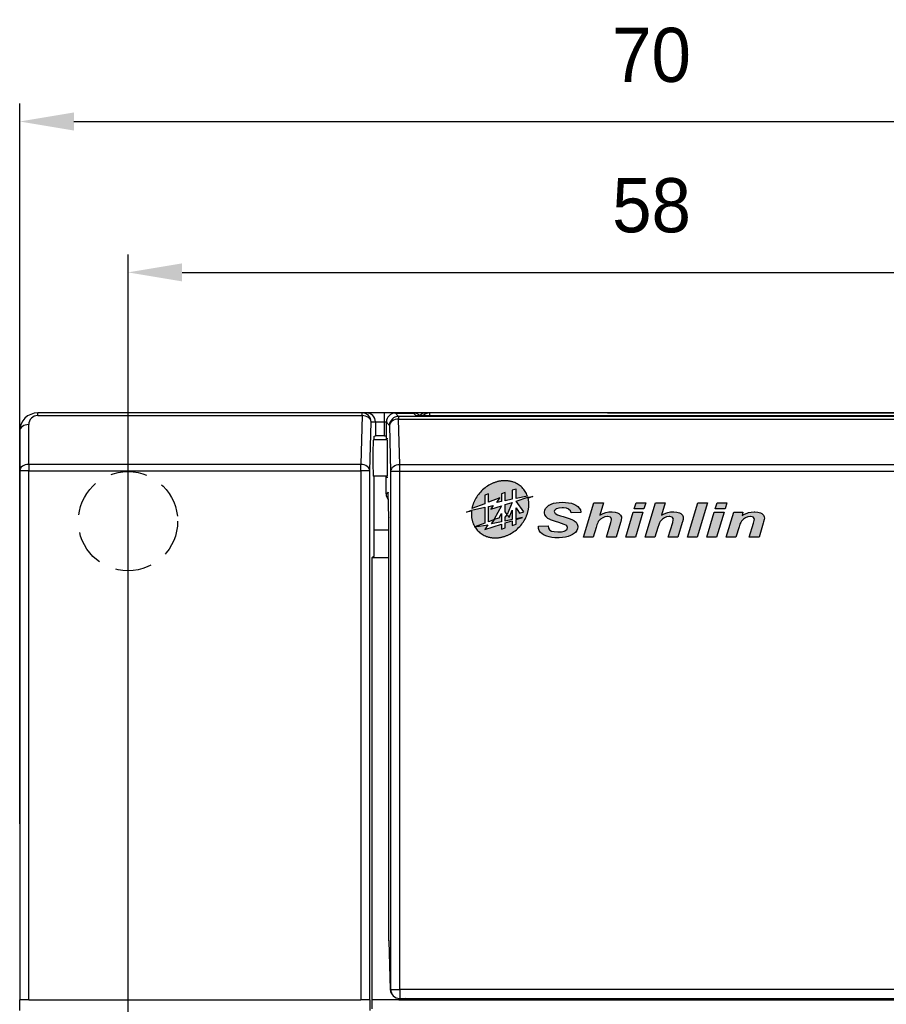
# Model space of a CAD drawing. Extents: x 14074 to 14381, y -3030 to -2703.
# Tile 24 of 27: x 14074 to 14123, y -2760 to -2705. Entities that reach past the tile are written whole.
import ezdxf

# ---------------------------------------------------------------- set-up
doc = ezdxf.new("R2010")
doc.units = 0
doc.linetypes.add('ACISOTGL', pattern=[3, 2, -1])
doc.linetypes.add('DASHED2', pattern=[9.524999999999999, 6.35, -3.175])
doc.layers.get('DEFPOINTS').update_dxf_attribs({"color": 8, "linetype": 'CONTINUOUS'})
doc.layers.add('TEXT', color=2, linetype='CONTINUOUS')
doc.layers.add('圖層1', color=3, linetype='DASHED2')
doc.styles.get("Standard").update_dxf_attribs({"font": 'PMingLiU.ttf'})
doc.dimstyles.new('ISO-25', dxfattribs={"dimtxt": 3, "dimasz": 3, "dimexe": 1, "dimexo": 1, "dimgap": 2, "dimtad": 2, "dimtih": 1, "dimtoh": 1, "dimtxsty": 'STANDARD', "dimcen": 0, "dimclrd": 256, "dimclre": 256, "dimclrt": 256, "dimazin": 3, "dimtfac": 1, "dimtmove": 0, "dimatfit": 3})

# ---------------------------------------------------------------- blocks, each defined once
blk = doc.blocks.new('*D5')
at = {"layer": 'DEFPOINTS', "color": 0}
for p in [(14138.4981006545, -2719.39303236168), (14138.4981006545, -2733.175358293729), (14080.4981006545, -2883.175358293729)]:
    blk.add_point(p, dxfattribs=at)
at = {"layer": 'TEXT', "color": 7}
for p, q in [((14080.4981006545, -2882.175358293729), (14080.4981006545, -2718.39303236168)), ((14138.4981006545, -2732.175358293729), (14138.4981006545, -2718.39303236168)), ((14083.4981006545, -2719.39303236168), (14135.4981006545, -2719.39303236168))]:
    blk.add_line(p, q, dxfattribs=at)
for points in [[(14083.4981006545, -2718.89303236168), (14083.4981006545, -2719.89303236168), (14080.4981006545, -2719.39303236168)], [(14135.4981006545, -2718.89303236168), (14135.4981006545, -2719.89303236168), (14138.4981006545, -2719.39303236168)]]:
    blk.add_solid(points, dxfattribs=at)
at = {"layer": 'TEXT', "color": 7, "insert": (14109.4981006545, -2715.69463119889), "char_height": 3, "attachment_point": 5}
blk.add_mtext('58', dxfattribs=at)
blk = doc.blocks.new('*D6')
at = {"layer": 'DEFPOINTS', "color": 0}
for p in [(14144.4981006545, -2711.035008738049), (14074.4981006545, -2750.925370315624), (14144.4981006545, -2763.384434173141)]:
    blk.add_point(p, dxfattribs=at)
at = {"layer": 'TEXT', "color": 7}
for p, q in [((14074.4981006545, -2749.925370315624), (14074.4981006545, -2710.035008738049)), ((14144.4981006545, -2762.384434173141), (14144.4981006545, -2710.035008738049)), ((14077.4981006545, -2711.035008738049), (14141.4981006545, -2711.035008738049))]:
    blk.add_line(p, q, dxfattribs=at)
for points in [[(14077.4981006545, -2710.535008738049), (14077.4981006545, -2711.535008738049), (14074.4981006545, -2711.035008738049)], [(14141.4981006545, -2710.535008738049), (14141.4981006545, -2711.535008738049), (14144.4981006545, -2711.035008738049)]]:
    blk.add_solid(points, dxfattribs=at)
at = {"layer": 'TEXT', "color": 7, "insert": (14109.4981006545, -2707.364950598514), "char_height": 3, "attachment_point": 5}
blk.add_mtext('70', dxfattribs=at)
blk = doc.blocks.new('*D7')
at = {"layer": 'DEFPOINTS', "color": 0}
for p in [(14138.4981006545, -2733.175358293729), (14080.4981006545, -2883.175358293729), (14152.14362106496, -2883.175358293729)]:
    blk.add_point(p, dxfattribs=at)
at = {"layer": 'TEXT', "color": 7}
for p, q in [((14139.4981006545, -2733.175358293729), (14153.14362106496, -2733.175358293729)), ((14152.14362106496, -2736.175358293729), (14152.14362106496, -2880.175358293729)), ((14081.4981006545, -2883.175358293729), (14153.14362106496, -2883.175358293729))]:
    blk.add_line(p, q, dxfattribs=at)
for points in [[(14151.64362106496, -2736.175358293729), (14152.64362106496, -2736.175358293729), (14152.14362106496, -2733.175358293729)], [(14151.64362106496, -2880.175358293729), (14152.64362106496, -2880.175358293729), (14152.14362106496, -2883.175358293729)]]:
    blk.add_solid(points, dxfattribs=at)
at = {"layer": 'TEXT', "color": 7, "insert": (14157.00844664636, -2808.175358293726), "char_height": 3, "attachment_point": 5}
blk.add_mtext('150', dxfattribs=at)
blk = doc.blocks.new('*D8')
at = {"layer": 'DEFPOINTS', "color": 0}
for p in [(14106.0563256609, -2727.175358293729), (14106.0563256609, -2889.175358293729), (14162.23517054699, -2889.175358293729)]:
    blk.add_point(p, dxfattribs=at)
at = {"layer": 'TEXT', "color": 7}
for p, q in [((14107.0563256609, -2727.175358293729), (14163.23517054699, -2727.175358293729)), ((14162.23517054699, -2730.175358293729), (14162.23517054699, -2886.175358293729)), ((14107.0563256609, -2889.175358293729), (14163.23517054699, -2889.175358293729))]:
    blk.add_line(p, q, dxfattribs=at)
for points in [[(14161.73517054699, -2730.175358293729), (14162.73517054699, -2730.175358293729), (14162.23517054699, -2727.175358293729)], [(14161.73517054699, -2886.175358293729), (14162.73517054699, -2886.175358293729), (14162.23517054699, -2889.175358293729)]]:
    blk.add_solid(points, dxfattribs=at)
at = {"layer": 'TEXT', "color": 7, "insert": (14167.09999612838, -2808.175358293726), "char_height": 3, "attachment_point": 5}
blk.add_mtext('162', dxfattribs=at)

msp = doc.modelspace()

# ---------------------------------------------------------------- hatches: boundary and pattern name
at = {"layer": '圖層1'}
h = msp.add_hatch(color=256, dxfattribs=at)
edge = h.paths.add_edge_path()
edge.add_arc((14101.25136747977, -2732.7876884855), 1.734616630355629, 174.4808855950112, 175.1147973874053)
edge.add_arc((14101.01269256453, -2732.767288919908), 1.495071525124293, 175.1147973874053, 198.8195771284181)
edge.add_arc((14100.76136643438, -2732.852943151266), 1.22955039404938, 198.8195771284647, 251.1804228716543)
edge.add_arc((14100.84702066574, -2732.601617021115), 1.495071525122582, 251.1804228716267, 274.8852025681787)
edge.add_arc((14100.82662110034, -2732.362942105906), 1.734616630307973, 274.8852025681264, 295.7618768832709)
edge.add_arc((14100.69420925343, -2732.088569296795), 2.039269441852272, 295.761876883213, 334.2381231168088)
edge.add_arc((14100.96858206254, -2732.220981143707), 1.73461663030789, 334.2381231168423, 355.1147974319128)
edge.add_arc((14101.20725697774, -2732.241380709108), 1.495071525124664, 355.114797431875, 373.2348360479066)
edge.add_line((14102.66261923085, -2731.899094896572), (14102.91738639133, -2731.796162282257))
edge.add_line((14102.91738639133, -2731.796162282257), (14102.64250602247, -2731.849593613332))
edge.add_line((14102.64250602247, -2731.849593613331), (14101.99508516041, -2732.059953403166))
edge.add_line((14101.99508516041, -2732.059953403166), (14102.41542904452, -2732.660266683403))
edge.add_line((14102.41542904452, -2732.660266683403), (14102.19112462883, -2732.720368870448))
edge.add_line((14102.19112462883, -2732.720368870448), (14101.99508516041, -2732.440395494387))
edge.add_line((14101.99508516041, -2732.440395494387), (14101.99508516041, -2733.035722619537))
edge.add_line((14101.99508516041, -2733.035722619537), (14102.3525245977, -2732.959746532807))
edge.add_line((14102.3525245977, -2732.959746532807), (14101.99508516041, -2733.075885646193))
edge.add_line((14101.99508516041, -2733.075885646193), (14101.99508516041, -2733.341589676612))
edge.add_line((14101.99508516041, -2733.341589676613), (14101.77807010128, -2733.412102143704))
edge.add_line((14101.77807010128, -2733.412102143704), (14101.77807010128, -2733.146398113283))
edge.add_line((14101.77807010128, -2733.146398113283), (14101.3982937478, -2733.269794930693))
edge.add_line((14101.3982937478, -2733.269794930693), (14101.3982937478, -2733.535498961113))
edge.add_line((14101.3982937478, -2733.535498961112), (14101.18127868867, -2733.606011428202))
edge.add_line((14101.18127868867, -2733.606011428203), (14101.18127868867, -2733.340307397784))
edge.add_line((14101.18127868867, -2733.340307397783), (14100.25896468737, -2733.639985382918))
edge.add_line((14100.25896468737, -2733.639985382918), (14100.42886351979, -2733.368090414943))
edge.add_line((14100.42886351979, -2733.368090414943), (14099.71787955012, -2733.493456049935))
edge.add_line((14099.71787955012, -2733.493456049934), (14100.25896468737, -2733.285752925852))
edge.add_line((14100.25896468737, -2733.285752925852), (14100.25896468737, -2732.404418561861))
edge.add_line((14100.25896468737, -2732.404418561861), (14099.53316639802, -2732.558691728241))
edge.add_line((14099.53316639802, -2732.558691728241), (14099.24440651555, -2732.675358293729))
edge.add_line((14099.24440651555, -2732.675358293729), (14099.5247922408, -2732.620856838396))
edge = h.paths.add_edge_path()
edge.add_line((14101.77807010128, -2731.459948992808), (14101.77807010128, -2731.958702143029))
edge.add_line((14101.77807010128, -2731.958702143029), (14101.3982937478, -2732.039426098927))
edge.add_line((14101.3982937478, -2732.039426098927), (14101.3982937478, -2731.583345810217))
edge.add_line((14101.3982937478, -2731.583345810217), (14101.18127868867, -2731.653858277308))
edge.add_line((14101.18127868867, -2731.653858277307), (14101.18127868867, -2732.085554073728))
edge.add_line((14101.18127868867, -2732.085554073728), (14100.93203177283, -2732.138533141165))
edge.add_line((14100.93203177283, -2732.138533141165), (14101.09079058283, -2731.884465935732))
edge.add_line((14101.09079058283, -2731.884465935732), (14100.4759797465, -2732.120469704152))
edge.add_line((14100.4759797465, -2732.120469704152), (14100.4759797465, -2731.653858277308))
edge.add_line((14100.4759797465, -2731.653858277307), (14100.25896468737, -2731.724370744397))
edge.add_line((14100.25896468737, -2731.724370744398), (14100.25896468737, -2732.203773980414))
edge.add_line((14100.25896468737, -2732.203773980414), (14099.54637617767, -2732.477311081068))
edge.add_arc((14101.24941604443, -2732.806780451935), 1.734616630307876, 154.2381231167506, 169.0508421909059, ccw=False)
edge.add_arc((14101.52378885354, -2732.939192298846), 2.039269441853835, 115.761876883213, 154.2381231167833, ccw=False)
edge.add_arc((14101.39137700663, -2732.664819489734), 1.734616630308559, 94.88520256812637, 115.7618768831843, ccw=False)
edge.add_arc((14101.37097744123, -2732.426144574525), 1.495071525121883, 71.18042287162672, 94.88520256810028, ccw=False)
edge.add_arc((14101.45663167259, -2732.174818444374), 1.22955039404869, 18.819577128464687, 71.18042287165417, ccw=False)
edge.add_arc((14101.20530551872, -2732.260472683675), 1.495071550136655, 18.76408031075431, 18.819577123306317, ccw=False)
edge.add_line((14102.62091567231, -2731.779549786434), (14101.99508516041, -2731.91257416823))
edge.add_line((14101.99508516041, -2731.91257416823), (14101.99508516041, -2731.389436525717))
edge.add_line((14101.99508516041, -2731.389436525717), (14101.77807010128, -2731.459948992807))
h.paths.add_polyline_path([(14109.72025083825, -2732.157046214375), (14110.25919367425, -2732.157046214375), (14110.05320350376, -2732.834611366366), (14110.19830349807, -2732.763356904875), (14110.33692581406, -2732.708944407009), (14110.39263384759, -2732.692102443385), (14110.5480981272, -2732.661009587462), (14110.71263115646, -2732.649349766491), (14110.73076865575, -2732.649349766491), (14110.90307489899, -2732.663600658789), (14111.04428828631, -2732.70505780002), (14111.1155427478, -2732.745219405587), (14111.20493470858, -2732.830724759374), (14111.2502784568, -2732.936958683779), (14111.25546059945, -2732.996553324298), (14111.24639184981, -2733.087240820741), (14111.21529899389, -2733.211612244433), (14111.20363917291, -2733.253069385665), (14110.95878293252, -2734.058892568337), (14110.41984009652, -2734.058892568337), (14110.66987847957, -2733.237522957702), (14110.70356240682, -2733.104082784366), (14110.70874454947, -2733.066512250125), (14110.65692312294, -2732.964164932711), (14110.64655883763, -2732.956391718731), (14110.50404991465, -2732.916230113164), (14110.47813920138, -2732.9149345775), (14110.32526599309, -2732.936958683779), (14110.21773653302, -2732.979711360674), (14110.09725171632, -2733.057443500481), (14110.00397314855, -2733.148130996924), (14109.97158475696, -2733.189588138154), (14109.93660529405, -2733.258251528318), (14109.89385261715, -2733.368372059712), (14109.84721333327, -2733.51347205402), (14109.68268030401, -2734.058892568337), (14109.14244193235, -2734.058892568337)])
h.paths.add_polyline_path([(14111.48347487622, -2734.058892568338), (14112.05998824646, -2732.157046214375), (14112.59893108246, -2732.157046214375), (14112.02241771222, -2734.058892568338)])
h.paths.add_polyline_path([(14108.48301427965, -2732.681738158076), (14109.02195711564, -2732.681738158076), (14108.60479463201, -2734.058892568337), (14108.06585179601, -2734.058892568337)])
h.paths.add_polyline_path([(14113.13269177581, -2732.157046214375), (14113.67163461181, -2732.157046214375), (14113.57058283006, -2732.495181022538), (14113.0303444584, -2732.495181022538)])
h.paths.add_polyline_path([(14101.77807010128, -2732.130465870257), (14101.50039512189, -2732.808535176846), (14101.3982937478, -2732.653628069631), (14101.3982937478, -2732.253862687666)], flags=17)
h.paths.add_polyline_path([(14101.60887580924, -2732.973120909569), (14101.77807010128, -2732.559956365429), (14101.77807010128, -2733.081850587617), (14101.3982937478, -2733.162574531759), (14101.3982937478, -2732.950218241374), (14101.50527492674, -2732.815938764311)], flags=17)
h.paths.add_polyline_path([(14108.64106963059, -2732.157046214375), (14109.18001246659, -2732.157046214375), (14109.07896068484, -2732.495181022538), (14108.53872231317, -2732.495181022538)])
h.paths.add_polyline_path([(14101.05470884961, -2732.99056547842), (14101.18127868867, -2732.755496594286), (14101.18127868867, -2733.20870249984), (14100.64062576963, -2733.323621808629), (14100.79219117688, -2733.081066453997), (14100.4759797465, -2733.202448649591), (14100.4759797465, -2732.35829059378), (14100.73286994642, -2732.303686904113), (14100.60241428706, -2732.512459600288), (14101.18127868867, -2732.324375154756), (14100.7834400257, -2733.063251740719)], flags=17)
h.paths.add_polyline_path([(14112.97463642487, -2732.681738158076), (14113.51357926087, -2732.681738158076), (14113.09641677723, -2734.058892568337), (14112.55747394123, -2734.058892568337)])
h.paths.add_polyline_path([(14115.18741133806, -2732.649349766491), (14115.21979972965, -2732.649349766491), (14115.39081043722, -2732.663600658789), (14115.53202382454, -2732.70505780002), (14115.60846042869, -2732.746514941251), (14115.6965568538, -2732.832020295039), (14115.74319613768, -2732.936958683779), (14115.749673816, -2733.00432653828), (14115.73930953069, -2733.085945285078), (14115.70821667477, -2733.209021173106), (14115.68748810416, -2733.278980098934), (14115.45170061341, -2734.058892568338), (14114.91275777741, -2734.058892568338), (14115.14984080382, -2733.276389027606), (14115.19129794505, -2733.129993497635), (14115.20166223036, -2733.067807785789), (14115.15372741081, -2732.964164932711), (14115.14206758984, -2732.955096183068), (14114.99826313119, -2732.916230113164), (14114.97105688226, -2732.9149345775), (14114.82725242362, -2732.936958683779), (14114.70806314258, -2732.983597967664), (14114.58628279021, -2733.057443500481), (14114.49300422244, -2733.149426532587), (14114.48004886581, -2733.164972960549), (14114.43859172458, -2733.237522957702), (14114.39324797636, -2733.346347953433), (14114.34531315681, -2733.491447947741), (14114.34531315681, -2733.494039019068), (14114.17430244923, -2734.058892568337), (14113.63406407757, -2734.058892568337), (14114.05122656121, -2732.681738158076), (14114.56296314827, -2732.681738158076), (14114.50984618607, -2732.860522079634), (14114.65235510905, -2732.782789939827), (14114.78838635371, -2732.724490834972), (14114.87000510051, -2732.697284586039), (14115.02417384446, -2732.663600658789)])
h.paths.add_polyline_path([(14106.29874115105, -2732.157046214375), (14106.83768398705, -2732.157046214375), (14106.63039828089, -2732.834611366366), (14106.77679381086, -2732.763356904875), (14106.91412059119, -2732.70894440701), (14106.97112416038, -2732.692102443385), (14107.12529290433, -2732.661009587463), (14107.29112146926, -2732.649349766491), (14107.30925896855, -2732.649349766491), (14107.48026967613, -2732.66360065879), (14107.62148306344, -2732.705057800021), (14107.69273752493, -2732.745219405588), (14107.78342502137, -2732.830724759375), (14107.8287687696, -2732.93695868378), (14107.83395091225, -2732.996553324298), (14107.82358662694, -2733.087240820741), (14107.79378930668, -2733.211612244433), (14107.78212948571, -2733.253069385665), (14107.53727324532, -2734.058892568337), (14106.99703487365, -2734.058892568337), (14107.2470732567, -2733.237522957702), (14107.28205271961, -2733.104082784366), (14107.28723486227, -2733.066512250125), (14107.23541343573, -2732.964164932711), (14107.22504915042, -2732.956391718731), (14107.08254022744, -2732.916230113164), (14107.05533397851, -2732.9149345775), (14106.90375630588, -2732.936958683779), (14106.79622684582, -2732.979711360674), (14106.67574202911, -2733.057443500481), (14106.58246346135, -2733.148130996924), (14106.55007506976, -2733.189588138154), (14106.51509560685, -2733.258251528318), (14106.47234292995, -2733.368372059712), (14106.42570364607, -2733.51347205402), (14106.26117061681, -2734.058892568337), (14105.72093224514, -2734.058892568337)])
h.paths.add_polyline_path([(14104.39041711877, -2732.129839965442), (14104.55106354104, -2732.124657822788), (14104.73762067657, -2732.131135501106), (14104.90733584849, -2732.150568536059), (14105.05761798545, -2732.181661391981), (14105.19105815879, -2732.227005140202), (14105.30376976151, -2732.281417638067), (14105.4138902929, -2732.360445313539), (14105.49810011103, -2732.449837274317), (14105.55769475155, -2732.550889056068), (14105.59008314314, -2732.663600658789), (14105.59526528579, -2732.699875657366), (14105.05114030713, -2732.71671762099), (14105.0096831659, -2732.602710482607), (14104.92288227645, -2732.517205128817), (14104.90863138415, -2732.508136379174), (14104.78555549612, -2732.458906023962), (14104.62102246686, -2732.436881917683), (14104.54717693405, -2732.435586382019), (14104.35932426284, -2732.447246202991), (14104.2297706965, -2732.483521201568), (14104.21292873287, -2732.492589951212), (14104.12353677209, -2732.580686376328), (14104.11187695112, -2732.636394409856), (14104.15851623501, -2732.738741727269), (14104.20385998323, -2732.771130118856), (14104.297138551, -2732.815178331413), (14104.44742068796, -2732.868295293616), (14104.61195371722, -2732.920116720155), (14104.81794388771, -2732.983597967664), (14104.9850679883, -2733.04189707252), (14105.11332601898, -2733.093718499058), (14105.20271797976, -2733.140357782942), (14105.21696887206, -2733.149426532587), (14105.31542958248, -2733.233636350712), (14105.38020636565, -2733.332097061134), (14105.40870815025, -2733.443513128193), (14105.41129922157, -2733.483674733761), (14105.39575279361, -2733.593795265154), (14105.35170458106, -2733.696142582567), (14105.27785904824, -2733.790716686), (14105.17551173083, -2733.877517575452), (14105.12369030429, -2733.912497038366), (14105.00709209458, -2733.973387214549), (14104.87624299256, -2734.021322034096), (14104.72855192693, -2734.05630149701), (14104.56531443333, -2734.079621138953), (14104.38653051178, -2734.091280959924), (14104.31786712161, -2734.091280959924), (14104.14037873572, -2734.08609881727), (14103.97584570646, -2734.069256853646), (14103.82426803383, -2734.042050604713), (14103.70378321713, -2734.008366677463), (14103.55220554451, -2733.950067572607), (14103.43172072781, -2733.877517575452), (14103.34362430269, -2733.792012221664), (14103.33455555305, -2733.780352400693), (14103.27755198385, -2733.680596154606), (14103.2438680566, -2733.571771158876), (14103.23479930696, -2733.453877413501), (14103.23609484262, -2733.443513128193), (14103.77503767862, -2733.424080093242), (14103.79835732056, -2733.558815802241), (14103.84758767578, -2733.64820776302), (14103.86313410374, -2733.663754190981), (14103.96548142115, -2733.718166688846), (14104.11058141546, -2733.751850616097), (14104.29972962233, -2733.764805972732), (14104.3217537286, -2733.764805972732), (14104.5134930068, -2733.754441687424), (14104.65859300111, -2733.724644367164), (14104.72466531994, -2733.696142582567), (14104.82571710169, -2733.609341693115), (14104.84903674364, -2733.530314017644), (14104.80369299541, -2733.429262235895), (14104.74668942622, -2733.387805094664), (14104.65859300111, -2733.347643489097), (14104.50183318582, -2733.293230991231), (14104.35543765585, -2733.247887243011), (14104.17147159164, -2733.190883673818), (14104.02118945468, -2733.140357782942), (14103.90459124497, -2733.095014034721), (14103.88774928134, -2733.087240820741), (14103.75949125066, -2733.017281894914), (14103.66103054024, -2732.929185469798), (14103.65455286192, -2732.921412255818), (14103.59625375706, -2732.821656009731), (14103.5703430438, -2732.708944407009), (14103.5703430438, -2732.681738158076), (14103.58588947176, -2732.567731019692), (14103.63123321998, -2732.465383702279), (14103.70766982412, -2732.370809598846), (14103.81519928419, -2732.287895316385), (14103.82167696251, -2732.282713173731), (14103.93568410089, -2732.224414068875), (14104.06782873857, -2732.180365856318), (14104.21940641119, -2732.147977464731)])

# ---------------------------------------------------------------- linework, layer by layer
at = {"layer": 'TEXT', "color": 7}
for p, q in [((14093.46407365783, -2727.175358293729), (14075.4981006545, -2727.175358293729)), ((14075.4981006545, -2727.321804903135), (14075.4981006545, -2727.175358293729)), ((14093.70810209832, -2727.175358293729), (14093.46407365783, -2727.175358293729)), ((14093.46407365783, -2727.321804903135), (14093.46407365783, -2727.175358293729)), ((14094.7077594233, -2727.175358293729), (14093.70810209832, -2727.175358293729)), ((14094.7077594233, -2727.675358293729), (14094.7077594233, -2727.175358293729)), ((14096.01102221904, -2727.175358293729), (14094.7077594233, -2727.175358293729)), ((14095.31136501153, -2727.185120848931), (14095.31136501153, -2727.18491558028)), ((14095.31136501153, -2727.18491558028), (14096.32497785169, -2727.18491558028)), ((14095.48093798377, -2727.37072357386), (14095.31136501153, -2727.185120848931)), ((14095.31136501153, -2727.185120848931), (14096.31102221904, -2727.185120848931)), ((14096.01102221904, -2727.18491558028), (14096.01102221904, -2727.175358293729)), ((14097.01067954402, -2727.175358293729), (14096.01102221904, -2727.175358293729)), ((14096.31102221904, -2727.185120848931), (14096.45470205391, -2727.342382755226)), ((14097.2077594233, -2727.175358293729), (14097.01067954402, -2727.175358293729)), ((14097.2077594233, -2727.175358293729), (14097.2077594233, -2727.342382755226)), ((14141.7981006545, -2727.175358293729), (14097.2077594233, -2727.175358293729)), ((14075.4981006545, -2727.321804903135), (14093.46407365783, -2727.321804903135)), ((14093.46407365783, -2727.321804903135), (14093.39318557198, -2730.028911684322)), ((14093.89301423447, -2730.382465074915), (14093.96390232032, -2727.675358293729)), ((14093.96390232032, -2727.675358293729), (14094.20793076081, -2727.675358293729)), ((14094.20793076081, -2727.675358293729), (14094.7077594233, -2727.675358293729)), ((14094.20793076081, -2727.675358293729), (14094.20793076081, -2728.443426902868)), ((14094.7077594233, -2727.675358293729), (14094.8114563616, -2727.675358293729)), ((14094.7077594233, -2728.439177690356), (14094.7077594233, -2727.675358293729)), ((14094.81136501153, -2728.675358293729), (14094.81136501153, -2727.68491558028)), ((14094.81153634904, -2727.684947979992), (14094.98110932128, -2727.870550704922)), ((14094.81153634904, -2728.675358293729), (14094.81153634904, -2727.684947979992)), ((14144.11526332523, -2727.37072357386), (14095.48093798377, -2727.37072357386)), ((14095.48093798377, -2727.37072357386), (14095.48093798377, -2727.517841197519)), ((14095.54703830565, -2730.04835158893), (14095.48093798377, -2727.517841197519)), ((14095.48093798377, -2727.517841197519), (14144.11526332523, -2727.517841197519)), ((14143.14149925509, -2727.342382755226), (14096.45470205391, -2727.342382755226)), ((14096.67533307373, -2727.342382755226), (14096.67074321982, -2727.337359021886)), ((14074.4981006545, -2728.175358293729), (14074.4981006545, -2730.382465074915)), ((14074.9981006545, -2730.028911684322), (14074.9981006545, -2727.821804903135)), ((14094.98110932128, -2727.870550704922), (14095.04720964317, -2730.401061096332)), ((14094.86240753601, -2728.675358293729), (14094.08975137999, -2728.675358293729)), ((14094.14212322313, -2728.465358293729), (14094.20793076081, -2728.443426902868)), ((14094.14212322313, -2728.675358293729), (14094.14212322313, -2728.465358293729)), ((14094.7077594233, -2728.439177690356), (14094.81136501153, -2728.439177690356)), ((14074.4981006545, -2730.382465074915), (14074.4981006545, -2759.675358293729)), ((14074.9981006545, -2730.382465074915), (14074.4981006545, -2730.382465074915)), ((14074.9981006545, -2730.028911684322), (14074.9981006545, -2730.382465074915)), ((14093.39318557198, -2730.028911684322), (14074.9981006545, -2730.028911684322)), ((14074.9981006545, -2730.382465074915), (14093.39318557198, -2730.382465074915)), ((14074.9981006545, -2759.675358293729), (14074.9981006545, -2730.382465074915)), ((14093.39318557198, -2730.382465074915), (14093.39318557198, -2730.028911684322)), ((14093.89301423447, -2730.382465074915), (14093.39318557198, -2730.382465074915)), ((14093.39318557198, -2730.382465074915), (14093.39318557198, -2759.675358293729)), ((14093.89301423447, -2759.675358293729), (14093.89301423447, -2730.382465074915)), ((14095.04720964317, -2730.401061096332), (14095.04720964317, -2759.102044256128)), ((14095.54703830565, -2730.402266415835), (14095.54703830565, -2730.04835158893)), ((14144.04916300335, -2730.04835158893), (14095.54703830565, -2730.04835158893)), ((14095.54703830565, -2759.10324957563), (14095.54703830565, -2730.402266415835)), ((14095.54703830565, -2730.402266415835), (14144.04916300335, -2730.402266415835)), ((14094.86253717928, -2730.675358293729), (14094.08975137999, -2730.675358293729)), ((14094.14212322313, -2735.105538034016), (14094.14212322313, -2730.675358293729)), ((14094.7981006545, -2730.770404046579), (14094.80310315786, -2730.675358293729)), ((14094.7981006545, -2731.657136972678), (14094.7981006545, -2730.770404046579)), ((14094.90579477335, -2731.573059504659), (14094.79810537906, -2731.67056834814)), ((14094.94246595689, -2732.976937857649), (14094.90579477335, -2731.573059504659)), ((14094.94229461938, -2732.983434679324), (14094.90594072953, -2731.591703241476)), ((14094.94229461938, -2756.395051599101), (14094.94229461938, -2732.982328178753)), ((14094.94246595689, -2756.405845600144), (14094.94246595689, -2732.976937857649)), ((14094.94229461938, -2733.675358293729), (14094.14212322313, -2733.675358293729)), ((14094.01119361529, -2735.175358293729), (14094.01119361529, -2759.675358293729)), ((14094.01119361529, -2735.175358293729), (14094.94229461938, -2735.175358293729)), ((14094.14212322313, -2735.105538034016), (14094.03737953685, -2735.175358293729)), ((14094.94246595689, -2756.405845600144), (14095.0286110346, -2759.118884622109)), ((14095.04720964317, -2759.102044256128), (14095.0286110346, -2759.118884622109)), ((14095.54703830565, -2759.10324957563), (14095.54703830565, -2759.601871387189)), ((14144.04916300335, -2759.10324957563), (14095.54703830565, -2759.10324957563)), ((14074.9981006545, -2759.675358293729), (14074.4981006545, -2759.675358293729)), ((14074.4981006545, -2760.280101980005), (14074.4981006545, -2759.675358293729)), ((14074.9981006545, -2759.675358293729), (14093.39318557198, -2759.675358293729)), ((14093.89301423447, -2759.675358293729), (14093.39318557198, -2759.675358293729)), ((14093.89301423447, -2759.675358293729), (14093.89335696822, -2759.675358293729)), ((14093.89335696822, -2759.675358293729), (14093.89335696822, -2760.280101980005)), ((14095.4981006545, -2759.675358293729), (14093.9981006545, -2759.675358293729)), ((14093.9981006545, -2759.675358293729), (14093.9981006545, -2760.175358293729)), ((14095.4981006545, -2759.602709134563), (14095.4981006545, -2759.675358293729)), ((14095.4981006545, -2759.675358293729), (14095.80004498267, -2759.675358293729)), ((14095.5438667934, -2759.604743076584), (14095.54703830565, -2759.601871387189)), ((14095.5438667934, -2759.604743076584), (14095.8869226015, -2759.604743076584)), ((14095.54703830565, -2759.601871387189), (14144.04916300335, -2759.601871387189)), ((14095.8869226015, -2759.604743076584), (14095.7981006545, -2759.685168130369)), ((14095.7981006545, -2759.685168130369), (14095.7981006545, -2759.675358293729)), ((14095.7981006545, -2759.685168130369), (14136.7981006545, -2759.685168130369))]:
    msp.add_line(p, q, dxfattribs=at)
at = {"layer": 'TEXT', "color": 7, "linetype": 'ACISOTGL'}
msp.add_circle((14080.4981006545, -2733.175358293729), 2.750000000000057, dxfattribs=at)
at = {"layer": 'TEXT', "color": 7}
for centre, radius in [((14075.4981006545, -2728.175358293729), 0.9999999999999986), ((14095.31136501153, -2727.68491558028), 0.5), ((14075.4981006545, -2727.821804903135), 0.4999999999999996)]:
    msp.add_arc(centre, radius, 90, 180, dxfattribs=at)
for centre, major_axis, ratio, start_param, end_param in [((14093.46407365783, -2727.675358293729), (2.00117700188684e-14, 0.5000000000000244), 0.9996573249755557, 4.712388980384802, 6.283185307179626), ((14093.70810209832, -2727.675358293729), (1.77913239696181e-14, 0.5000000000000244), 0.9996573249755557, 4.712388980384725, 6.283185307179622), ((14095.31136501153, -2727.68491558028), (0.3691341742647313, 0.3372535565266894), 0.9992471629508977, 0.8308744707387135, 2.40098556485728), ((14096.31102221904, -2727.68491558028), (-0.2029465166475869, -0.4603141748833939), 0.9619284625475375, 2.740483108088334, 3.571357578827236), ((14097.01067954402, -2727.675358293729), (-1.551536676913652e-14, 0.5000000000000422), 0.9996573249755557, 0, 0.7873475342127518), ((14097.2077594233, -2727.675358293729), (-1.107447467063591e-14, 0.5000000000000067), 0.9996573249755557, 0, 0.8420283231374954), ((14093.46407365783, -2727.675358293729), (0.4998286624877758, -0.01308847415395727), 0.7069855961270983, 0.0370219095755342, 1.589307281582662), ((14095.31136501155, -2727.68491558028), (-0.500000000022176, -4.235164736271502e-20), 0.002475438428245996, 0, 0.02617993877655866), ((14095.48093798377, -2727.87051830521), (0.3691341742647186, 0.3372535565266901), 0.9992471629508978, 0.8308744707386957, 2.400985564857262), ((14095.48093798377, -2727.87051830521), (-0.4998295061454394, -0.01305621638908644), 0.705233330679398, 4.693969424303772, 6.24625479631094), ((14074.9981006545, -2728.175358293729), (-0.5000000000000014, 8.874845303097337e-15), 0.7071067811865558, 4.712388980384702, 6.283185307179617), ((14094.08975137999, -2729.675358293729), (-2.19043717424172e-16, -0.999999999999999), 0.02618592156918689, 3.141592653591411, 6.283185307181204), ((14094.7077594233, -2728.443541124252), (0.4999999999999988, 2.194314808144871e-15), 0.0087268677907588, 1.570796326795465, 3.115412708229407), ((14094.85047249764, -2729.675358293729), (7.13527266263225e-05, -1.099999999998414), 0.02618584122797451, 5.853483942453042, 9.854475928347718), ((14074.9981006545, -2730.382465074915), (-0.4999999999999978, -1.5905464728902e-14), 0.7071067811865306, 4.712388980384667, 6.283185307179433), ((14093.39318557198, -2730.382465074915), (0.4998286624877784, -0.01308847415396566), 0.706985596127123, 0.0370219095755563, 1.589307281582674), ((14095.54703830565, -2730.40102869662), (-0.4998295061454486, -0.01305621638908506), 0.7052333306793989, 4.693969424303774, 6.246254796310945), ((14095.54703830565, -2730.40102869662), (-0.5000000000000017, -2.541098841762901e-20), 0.002475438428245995, 0.02617993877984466, 1.570796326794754), ((14095.40562343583, -2731.573027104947), (0.1991400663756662, 0.4652564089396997), 0.985425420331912, 1.970003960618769, 2.00693447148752), ((14094.81119361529, -2731.658374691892), (-3.243305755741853e-05, 0.4999999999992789), 0.02618584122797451, 1.568319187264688, 1.595184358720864), ((14095.31136501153, -2731.658374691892), (0.4810389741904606, 0.1854231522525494), 0.9653004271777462, 2.786062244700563, 3.477636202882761), ((14095.44229461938, -2732.976905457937), (0.4999927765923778, 0.006529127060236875), 0.4116369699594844, 3.110037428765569, 3.136217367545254), ((14095.44229461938, -2756.395051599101), (-0.5000000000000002, 1.194991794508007e-16), 0.8246951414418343, 8.881784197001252e-16, 0.02617993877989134), ((14095.52877185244, -2759.118551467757), (0.4629471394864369, -0.1980367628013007), 0.9591402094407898, 3.561798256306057, 5.131909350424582), ((14095.54703830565, -2759.102011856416), (0.3355996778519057, -0.3706384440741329), 0.9993767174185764, 3.976938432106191, 5.547049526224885), ((14095.54703830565, -2759.102011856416), (-0.5000000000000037, 0), 0.002475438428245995, 0.02617993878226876, 1.570796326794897)]:
    msp.add_ellipse(centre, major_axis=major_axis, ratio=ratio, start_param=start_param, end_param=end_param, dxfattribs=at)
at = {"layer": '圖層1'}
for p, q in [((14101.3982937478, -2731.583345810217), (14101.18127868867, -2731.653858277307)), ((14101.3982937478, -2732.039426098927), (14101.3982937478, -2731.583345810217)), ((14101.99508516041, -2731.389436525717), (14101.77807010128, -2731.459948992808)), ((14101.77807010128, -2731.459948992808), (14101.77807010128, -2731.958702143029)), ((14101.99508516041, -2731.91257416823), (14101.99508516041, -2731.389436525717)), ((14100.4759797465, -2731.653858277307), (14100.25896468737, -2731.724370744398)), ((14100.25896468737, -2731.724370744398), (14100.25896468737, -2732.203773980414)), ((14100.4759797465, -2732.120469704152), (14100.4759797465, -2731.653858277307)), ((14101.09079058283, -2731.884465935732), (14100.4759797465, -2732.120469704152)), ((14100.93203177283, -2732.138533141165), (14101.09079058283, -2731.884465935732)), ((14101.18127868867, -2732.085554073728), (14100.93203177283, -2732.138533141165)), ((14101.18127868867, -2731.653858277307), (14101.18127868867, -2732.085554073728)), ((14101.77807010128, -2731.958702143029), (14101.3982937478, -2732.039426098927)), ((14101.3982937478, -2732.253862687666), (14101.77807010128, -2732.130465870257)), ((14101.77807010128, -2732.130465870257), (14101.50039512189, -2732.808535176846)), ((14102.62091567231, -2731.779549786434), (14101.99508516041, -2731.91257416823)), ((14101.99508516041, -2732.059953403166), (14102.64250602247, -2731.849593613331)), ((14102.41542904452, -2732.660266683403), (14101.99508516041, -2732.059953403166)), ((14102.64250602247, -2731.849593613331), (14102.91738639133, -2731.796162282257)), ((14102.91738639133, -2731.796162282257), (14102.66261923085, -2731.899094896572)), ((14104.06782873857, -2732.180365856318), (14104.21940641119, -2732.147977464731)), ((14104.21940641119, -2732.147977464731), (14104.39041711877, -2732.129839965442)), ((14104.39041711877, -2732.129839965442), (14104.55106354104, -2732.124657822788)), ((14104.55106354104, -2732.124657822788), (14104.73762067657, -2732.131135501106)), ((14104.73762067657, -2732.131135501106), (14104.90733584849, -2732.150568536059)), ((14099.24440651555, -2732.675358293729), (14099.53316639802, -2732.558691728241)), ((14099.5247922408, -2732.620856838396), (14099.24440651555, -2732.675358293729)), ((14099.53316639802, -2732.558691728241), (14100.25896468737, -2732.404418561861)), ((14100.25896468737, -2732.203773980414), (14099.54637617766, -2732.477311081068)), ((14100.25896468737, -2732.404418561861), (14100.25896468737, -2733.285752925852)), ((14100.4759797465, -2732.35829059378), (14100.73286994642, -2732.303686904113)), ((14100.4759797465, -2733.202448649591), (14100.4759797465, -2732.35829059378)), ((14100.73286994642, -2732.303686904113), (14100.60241428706, -2732.512459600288)), ((14100.60241428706, -2732.512459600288), (14101.18127868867, -2732.324375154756)), ((14101.18127868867, -2732.324375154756), (14100.7834400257, -2733.063251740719)), ((14101.3982937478, -2732.653628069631), (14101.3982937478, -2732.253862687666)), ((14101.50039512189, -2732.808535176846), (14101.3982937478, -2732.653628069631)), ((14101.60887580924, -2732.973120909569), (14101.77807010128, -2732.559956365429)), ((14101.77807010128, -2732.559956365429), (14101.77807010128, -2733.081850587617)), ((14101.99508516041, -2733.035722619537), (14101.99508516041, -2732.440395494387)), ((14101.99508516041, -2732.440395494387), (14102.19112462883, -2732.720368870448)), ((14102.19112462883, -2732.720368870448), (14102.41542904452, -2732.660266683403)), ((14103.5703430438, -2732.681738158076), (14103.58588947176, -2732.567731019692)), ((14103.5703430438, -2732.708944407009), (14103.5703430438, -2732.681738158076)), ((14103.58588947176, -2732.567731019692), (14103.63123321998, -2732.465383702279)), ((14103.63123321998, -2732.465383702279), (14103.70766982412, -2732.370809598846)), ((14103.70766982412, -2732.370809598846), (14103.81519928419, -2732.287895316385)), ((14103.81519928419, -2732.287895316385), (14103.82167696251, -2732.282713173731)), ((14103.82167696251, -2732.282713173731), (14103.93568410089, -2732.224414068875)), ((14103.93568410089, -2732.224414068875), (14104.06782873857, -2732.180365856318)), ((14104.12353677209, -2732.580686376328), (14104.11187695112, -2732.636394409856)), ((14104.11187695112, -2732.636394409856), (14104.15851623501, -2732.738741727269)), ((14104.21292873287, -2732.492589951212), (14104.12353677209, -2732.580686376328)), ((14104.2297706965, -2732.483521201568), (14104.21292873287, -2732.492589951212)), ((14104.35932426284, -2732.447246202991), (14104.2297706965, -2732.483521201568)), ((14104.54717693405, -2732.435586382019), (14104.35932426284, -2732.447246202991)), ((14104.62102246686, -2732.436881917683), (14104.54717693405, -2732.435586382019)), ((14104.78555549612, -2732.458906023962), (14104.62102246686, -2732.436881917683)), ((14104.90863138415, -2732.508136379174), (14104.78555549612, -2732.458906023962)), ((14104.90733584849, -2732.150568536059), (14105.05761798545, -2732.181661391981)), ((14104.92288227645, -2732.517205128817), (14104.90863138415, -2732.508136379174)), ((14105.0096831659, -2732.602710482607), (14104.92288227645, -2732.517205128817)), ((14105.05114030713, -2732.71671762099), (14105.0096831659, -2732.602710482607)), ((14105.05761798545, -2732.181661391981), (14105.19105815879, -2732.227005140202)), ((14105.19105815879, -2732.227005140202), (14105.30376976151, -2732.281417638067)), ((14105.30376976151, -2732.281417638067), (14105.4138902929, -2732.360445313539)), ((14105.4138902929, -2732.360445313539), (14105.49810011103, -2732.449837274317)), ((14105.49810011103, -2732.449837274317), (14105.55769475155, -2732.550889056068)), ((14105.55769475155, -2732.550889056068), (14105.59008314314, -2732.663600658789)), ((14105.59008314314, -2732.663600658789), (14105.59526528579, -2732.699875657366)), ((14105.72093224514, -2734.058892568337), (14106.29874115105, -2732.157046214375)), ((14106.29874115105, -2732.157046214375), (14106.83768398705, -2732.157046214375)), ((14106.83768398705, -2732.157046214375), (14106.63039828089, -2732.834611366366)), ((14106.91412059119, -2732.70894440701), (14106.97112416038, -2732.692102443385)), ((14106.97112416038, -2732.692102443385), (14107.12529290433, -2732.661009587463)), ((14107.12529290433, -2732.661009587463), (14107.29112146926, -2732.649349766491)), ((14107.29112146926, -2732.649349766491), (14107.30925896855, -2732.649349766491)), ((14107.30925896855, -2732.649349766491), (14107.48026967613, -2732.66360065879)), ((14107.48026967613, -2732.66360065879), (14107.62148306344, -2732.705057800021)), ((14108.06585179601, -2734.058892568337), (14108.48301427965, -2732.681738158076)), ((14108.48301427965, -2732.681738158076), (14109.02195711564, -2732.681738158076)), ((14108.53872231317, -2732.495181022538), (14108.64106963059, -2732.157046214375)), ((14109.07896068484, -2732.495181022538), (14108.53872231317, -2732.495181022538)), ((14109.02195711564, -2732.681738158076), (14108.60479463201, -2734.058892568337)), ((14108.64106963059, -2732.157046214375), (14109.18001246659, -2732.157046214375)), ((14109.18001246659, -2732.157046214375), (14109.07896068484, -2732.495181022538)), ((14109.14244193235, -2734.058892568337), (14109.72025083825, -2732.157046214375)), ((14109.72025083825, -2732.157046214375), (14110.25919367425, -2732.157046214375)), ((14110.25919367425, -2732.157046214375), (14110.05320350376, -2732.834611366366)), ((14110.33692581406, -2732.708944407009), (14110.39263384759, -2732.692102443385)), ((14110.39263384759, -2732.692102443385), (14110.5480981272, -2732.661009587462)), ((14110.5480981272, -2732.661009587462), (14110.71263115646, -2732.649349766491)), ((14110.71263115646, -2732.649349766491), (14110.73076865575, -2732.649349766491)), ((14110.73076865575, -2732.649349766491), (14110.90307489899, -2732.663600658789)), ((14110.90307489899, -2732.663600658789), (14111.04428828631, -2732.70505780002)), ((14111.48347487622, -2734.058892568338), (14112.05998824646, -2732.157046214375)), ((14112.59893108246, -2732.157046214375), (14112.02241771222, -2734.058892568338)), ((14112.05998824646, -2732.157046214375), (14112.59893108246, -2732.157046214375)), ((14112.55747394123, -2734.058892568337), (14112.97463642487, -2732.681738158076)), ((14112.97463642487, -2732.681738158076), (14113.51357926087, -2732.681738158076)), ((14113.0303444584, -2732.495181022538), (14113.13269177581, -2732.157046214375)), ((14113.57058283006, -2732.495181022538), (14113.0303444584, -2732.495181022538)), ((14113.51357926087, -2732.681738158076), (14113.09641677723, -2734.058892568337)), ((14113.13269177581, -2732.157046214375), (14113.67163461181, -2732.157046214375)), ((14113.67163461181, -2732.157046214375), (14113.57058283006, -2732.495181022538)), ((14113.63406407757, -2734.058892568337), (14114.05122656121, -2732.681738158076)), ((14114.05122656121, -2732.681738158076), (14114.56296314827, -2732.681738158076)), ((14114.56296314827, -2732.681738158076), (14114.50984618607, -2732.860522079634)), ((14114.87000510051, -2732.697284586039), (14115.02417384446, -2732.663600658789)), ((14115.02417384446, -2732.663600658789), (14115.18741133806, -2732.649349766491)), ((14115.18741133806, -2732.649349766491), (14115.21979972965, -2732.649349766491)), ((14115.21979972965, -2732.649349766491), (14115.39081043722, -2732.663600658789)), ((14115.39081043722, -2732.663600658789), (14115.53202382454, -2732.70505780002)), ((14100.79219117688, -2733.081066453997), (14100.4759797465, -2733.202448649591)), ((14100.64062576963, -2733.323621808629), (14100.79219117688, -2733.081066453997)), ((14101.18127868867, -2733.20870249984), (14100.64062576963, -2733.323621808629)), ((14100.7834400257, -2733.063251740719), (14101.05470884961, -2732.99056547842)), ((14101.05470884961, -2732.99056547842), (14101.18127868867, -2732.755496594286)), ((14101.18127868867, -2732.755496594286), (14101.18127868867, -2733.20870249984)), ((14101.3982937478, -2732.950218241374), (14101.50527492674, -2732.815938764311)), ((14101.3982937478, -2733.162574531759), (14101.3982937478, -2732.950218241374)), ((14101.77807010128, -2733.081850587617), (14101.3982937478, -2733.162574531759)), ((14101.3982937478, -2733.269794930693), (14101.77807010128, -2733.146398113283)), ((14101.50527492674, -2732.815938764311), (14101.60887580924, -2732.973120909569)), ((14101.77807010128, -2733.146398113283), (14101.77807010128, -2733.412102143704)), ((14101.99508516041, -2733.075885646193), (14102.3525245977, -2732.959746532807)), ((14102.3525245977, -2732.959746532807), (14101.99508516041, -2733.035722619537)), ((14101.99508516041, -2733.341589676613), (14101.99508516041, -2733.075885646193)), ((14103.59625375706, -2732.821656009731), (14103.5703430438, -2732.708944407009)), ((14103.65455286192, -2732.921412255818), (14103.59625375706, -2732.821656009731)), ((14103.66103054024, -2732.929185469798), (14103.65455286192, -2732.921412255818)), ((14103.75949125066, -2733.017281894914), (14103.66103054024, -2732.929185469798)), ((14103.88774928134, -2733.087240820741), (14103.75949125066, -2733.017281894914)), ((14103.90459124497, -2733.095014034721), (14103.88774928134, -2733.087240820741)), ((14104.02118945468, -2733.140357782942), (14103.90459124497, -2733.095014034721)), ((14104.17147159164, -2733.190883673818), (14104.02118945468, -2733.140357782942)), ((14104.15851623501, -2732.738741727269), (14104.20385998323, -2732.771130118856)), ((14104.35543765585, -2733.247887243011), (14104.17147159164, -2733.190883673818)), ((14104.20385998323, -2732.771130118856), (14104.297138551, -2732.815178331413)), ((14104.297138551, -2732.815178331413), (14104.44742068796, -2732.868295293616)), ((14104.44742068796, -2732.868295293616), (14104.61195371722, -2732.920116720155)), ((14104.61195371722, -2732.920116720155), (14104.81794388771, -2732.983597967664)), ((14104.81794388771, -2732.983597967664), (14104.9850679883, -2733.04189707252)), ((14104.9850679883, -2733.04189707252), (14105.11332601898, -2733.093718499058)), ((14105.59526528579, -2732.699875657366), (14105.05114030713, -2732.71671762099)), ((14105.11332601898, -2733.093718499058), (14105.20271797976, -2733.140357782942)), ((14105.20271797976, -2733.140357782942), (14105.21696887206, -2733.149426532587)), ((14105.21696887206, -2733.149426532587), (14105.31542958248, -2733.233636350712)), ((14105.31542958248, -2733.233636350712), (14105.38020636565, -2733.332097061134)), ((14106.55007506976, -2733.189588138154), (14106.51509560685, -2733.258251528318)), ((14106.58246346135, -2733.148130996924), (14106.55007506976, -2733.189588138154)), ((14106.67574202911, -2733.057443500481), (14106.58246346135, -2733.148130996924)), ((14106.63039828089, -2732.834611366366), (14106.77679381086, -2732.763356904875)), ((14106.79622684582, -2732.979711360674), (14106.67574202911, -2733.057443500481)), ((14106.77679381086, -2732.763356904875), (14106.91412059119, -2732.70894440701)), ((14106.90375630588, -2732.936958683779), (14106.79622684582, -2732.979711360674)), ((14107.05533397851, -2732.9149345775), (14106.90375630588, -2732.936958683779)), ((14106.99703487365, -2734.058892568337), (14107.2470732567, -2733.237522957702)), ((14107.08254022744, -2732.916230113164), (14107.05533397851, -2732.9149345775)), ((14107.22504915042, -2732.956391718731), (14107.08254022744, -2732.916230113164)), ((14107.23541343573, -2732.964164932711), (14107.22504915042, -2732.956391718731)), ((14107.28723486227, -2733.066512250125), (14107.23541343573, -2732.964164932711)), ((14107.2470732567, -2733.237522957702), (14107.28205271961, -2733.104082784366)), ((14107.28205271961, -2733.104082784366), (14107.28723486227, -2733.066512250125)), ((14107.62148306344, -2732.705057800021), (14107.69273752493, -2732.745219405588)), ((14107.69273752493, -2732.745219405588), (14107.78342502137, -2732.830724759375)), ((14107.79378930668, -2733.211612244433), (14107.78212948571, -2733.253069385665)), ((14107.78342502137, -2732.830724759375), (14107.8287687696, -2732.93695868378)), ((14107.82358662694, -2733.087240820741), (14107.79378930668, -2733.211612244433)), ((14107.83395091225, -2732.996553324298), (14107.82358662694, -2733.087240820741)), ((14107.8287687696, -2732.93695868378), (14107.83395091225, -2732.996553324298)), ((14109.97158475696, -2733.189588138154), (14109.93660529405, -2733.258251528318)), ((14110.00397314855, -2733.148130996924), (14109.97158475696, -2733.189588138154)), ((14110.09725171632, -2733.057443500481), (14110.00397314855, -2733.148130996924)), ((14110.05320350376, -2732.834611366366), (14110.19830349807, -2732.763356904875)), ((14110.21773653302, -2732.979711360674), (14110.09725171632, -2733.057443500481)), ((14110.19830349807, -2732.763356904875), (14110.33692581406, -2732.708944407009)), ((14110.32526599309, -2732.936958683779), (14110.21773653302, -2732.979711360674)), ((14110.47813920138, -2732.9149345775), (14110.32526599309, -2732.936958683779)), ((14110.41984009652, -2734.058892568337), (14110.66987847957, -2733.237522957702)), ((14110.50404991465, -2732.916230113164), (14110.47813920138, -2732.9149345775)), ((14110.64655883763, -2732.956391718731), (14110.50404991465, -2732.916230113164)), ((14110.65692312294, -2732.964164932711), (14110.64655883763, -2732.956391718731)), ((14110.70874454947, -2733.066512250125), (14110.65692312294, -2732.964164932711)), ((14110.66987847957, -2733.237522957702), (14110.70356240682, -2733.104082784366)), ((14110.70356240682, -2733.104082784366), (14110.70874454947, -2733.066512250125)), ((14111.04428828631, -2732.70505780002), (14111.1155427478, -2732.745219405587)), ((14111.1155427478, -2732.745219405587), (14111.20493470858, -2732.830724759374)), ((14111.21529899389, -2733.211612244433), (14111.20363917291, -2733.253069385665)), ((14111.20493470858, -2732.830724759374), (14111.2502784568, -2732.936958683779)), ((14111.24639184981, -2733.087240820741), (14111.21529899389, -2733.211612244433)), ((14111.25546059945, -2732.996553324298), (14111.24639184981, -2733.087240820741)), ((14111.2502784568, -2732.936958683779), (14111.25546059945, -2732.996553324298)), ((14114.43859172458, -2733.237522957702), (14114.39324797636, -2733.346347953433)), ((14114.48004886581, -2733.164972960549), (14114.43859172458, -2733.237522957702)), ((14114.49300422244, -2733.149426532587), (14114.48004886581, -2733.164972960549)), ((14114.58628279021, -2733.057443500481), (14114.49300422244, -2733.149426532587)), ((14114.50984618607, -2732.860522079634), (14114.65235510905, -2732.782789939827)), ((14114.70806314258, -2732.983597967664), (14114.58628279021, -2733.057443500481)), ((14114.65235510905, -2732.782789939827), (14114.78838635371, -2732.724490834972)), ((14114.82725242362, -2732.936958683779), (14114.70806314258, -2732.983597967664)), ((14114.78838635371, -2732.724490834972), (14114.87000510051, -2732.697284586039)), ((14114.97105688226, -2732.9149345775), (14114.82725242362, -2732.936958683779)), ((14114.99826313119, -2732.916230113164), (14114.97105688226, -2732.9149345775)), ((14115.14206758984, -2732.955096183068), (14114.99826313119, -2732.916230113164)), ((14115.15372741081, -2732.964164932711), (14115.14206758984, -2732.955096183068)), ((14115.14984080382, -2733.276389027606), (14115.19129794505, -2733.129993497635)), ((14115.20166223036, -2733.067807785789), (14115.15372741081, -2732.964164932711)), ((14115.19129794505, -2733.129993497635), (14115.20166223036, -2733.067807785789)), ((14115.53202382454, -2732.70505780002), (14115.60846042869, -2732.746514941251)), ((14115.60846042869, -2732.746514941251), (14115.6965568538, -2732.832020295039)), ((14115.70821667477, -2733.209021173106), (14115.68748810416, -2733.278980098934)), ((14115.6965568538, -2732.832020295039), (14115.74319613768, -2732.936958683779)), ((14115.73930953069, -2733.085945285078), (14115.70821667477, -2733.209021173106)), ((14115.749673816, -2733.00432653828), (14115.73930953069, -2733.085945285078)), ((14115.74319613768, -2732.936958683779), (14115.749673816, -2733.00432653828)), ((14100.25896468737, -2733.285752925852), (14099.71787955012, -2733.493456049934)), ((14099.71787955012, -2733.493456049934), (14100.42886351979, -2733.368090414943)), ((14100.25896468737, -2733.639985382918), (14101.18127868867, -2733.340307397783)), ((14100.42886351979, -2733.368090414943), (14100.25896468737, -2733.639985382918)), ((14101.18127868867, -2733.340307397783), (14101.18127868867, -2733.606011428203)), ((14101.18127868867, -2733.606011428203), (14101.3982937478, -2733.535498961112)), ((14101.3982937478, -2733.535498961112), (14101.3982937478, -2733.269794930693)), ((14101.77807010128, -2733.412102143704), (14101.99508516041, -2733.341589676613)), ((14103.23479930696, -2733.453877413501), (14103.23609484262, -2733.443513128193)), ((14103.2438680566, -2733.571771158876), (14103.23479930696, -2733.453877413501)), ((14103.23609484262, -2733.443513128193), (14103.77503767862, -2733.424080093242)), ((14103.27755198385, -2733.680596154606), (14103.2438680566, -2733.571771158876)), ((14103.33455555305, -2733.780352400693), (14103.27755198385, -2733.680596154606)), ((14103.34362430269, -2733.792012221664), (14103.33455555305, -2733.780352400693)), ((14103.77503767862, -2733.424080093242), (14103.79835732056, -2733.558815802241)), ((14103.79835732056, -2733.558815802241), (14103.84758767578, -2733.64820776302)), ((14103.84758767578, -2733.64820776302), (14103.86313410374, -2733.663754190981)), ((14103.86313410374, -2733.663754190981), (14103.96548142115, -2733.718166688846)), ((14103.96548142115, -2733.718166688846), (14104.11058141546, -2733.751850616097)), ((14104.11058141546, -2733.751850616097), (14104.29972962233, -2733.764805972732)), ((14104.29972962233, -2733.764805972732), (14104.3217537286, -2733.764805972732)), ((14104.3217537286, -2733.764805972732), (14104.5134930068, -2733.754441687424)), ((14104.50183318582, -2733.293230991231), (14104.35543765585, -2733.247887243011)), ((14104.65859300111, -2733.347643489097), (14104.50183318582, -2733.293230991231)), ((14104.5134930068, -2733.754441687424), (14104.65859300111, -2733.724644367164)), ((14104.74668942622, -2733.387805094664), (14104.65859300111, -2733.347643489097)), ((14104.65859300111, -2733.724644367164), (14104.72466531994, -2733.696142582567)), ((14104.72466531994, -2733.696142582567), (14104.82571710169, -2733.609341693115)), ((14104.80369299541, -2733.429262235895), (14104.74668942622, -2733.387805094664)), ((14104.84903674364, -2733.530314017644), (14104.80369299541, -2733.429262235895)), ((14104.82571710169, -2733.609341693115), (14104.84903674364, -2733.530314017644)), ((14105.35170458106, -2733.696142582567), (14105.27785904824, -2733.790716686)), ((14105.39575279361, -2733.593795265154), (14105.35170458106, -2733.696142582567)), ((14105.38020636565, -2733.332097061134), (14105.40870815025, -2733.443513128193)), ((14105.41129922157, -2733.483674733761), (14105.39575279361, -2733.593795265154)), ((14105.40870815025, -2733.443513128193), (14105.41129922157, -2733.483674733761)), ((14106.42570364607, -2733.51347205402), (14106.26117061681, -2734.058892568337)), ((14106.47234292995, -2733.368372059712), (14106.42570364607, -2733.51347205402)), ((14106.51509560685, -2733.258251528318), (14106.47234292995, -2733.368372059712)), ((14107.78212948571, -2733.253069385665), (14107.53727324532, -2734.058892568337)), ((14109.84721333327, -2733.51347205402), (14109.68268030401, -2734.058892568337)), ((14109.89385261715, -2733.368372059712), (14109.84721333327, -2733.51347205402)), ((14109.93660529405, -2733.258251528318), (14109.89385261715, -2733.368372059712)), ((14111.20363917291, -2733.253069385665), (14110.95878293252, -2734.058892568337)), ((14114.34531315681, -2733.494039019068), (14114.17430244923, -2734.058892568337)), ((14114.39324797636, -2733.346347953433), (14114.34531315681, -2733.491447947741)), ((14114.34531315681, -2733.491447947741), (14114.34531315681, -2733.494039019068)), ((14114.91275777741, -2734.058892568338), (14115.14984080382, -2733.276389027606)), ((14115.68748810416, -2733.278980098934), (14115.45170061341, -2734.058892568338)), ((14103.43172072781, -2733.877517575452), (14103.34362430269, -2733.792012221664)), ((14103.55220554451, -2733.950067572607), (14103.43172072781, -2733.877517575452)), ((14103.70378321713, -2734.008366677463), (14103.55220554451, -2733.950067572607)), ((14103.82426803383, -2734.042050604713), (14103.70378321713, -2734.008366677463)), ((14103.97584570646, -2734.069256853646), (14103.82426803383, -2734.042050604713)), ((14104.14037873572, -2734.08609881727), (14103.97584570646, -2734.069256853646)), ((14104.31786712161, -2734.091280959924), (14104.14037873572, -2734.08609881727)), ((14104.38653051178, -2734.091280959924), (14104.31786712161, -2734.091280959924)), ((14104.56531443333, -2734.079621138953), (14104.38653051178, -2734.091280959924)), ((14104.72855192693, -2734.05630149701), (14104.56531443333, -2734.079621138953)), ((14104.87624299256, -2734.021322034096), (14104.72855192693, -2734.05630149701)), ((14105.00709209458, -2733.973387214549), (14104.87624299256, -2734.021322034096)), ((14105.12369030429, -2733.912497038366), (14105.00709209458, -2733.973387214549)), ((14105.17551173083, -2733.877517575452), (14105.12369030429, -2733.912497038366)), ((14105.27785904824, -2733.790716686), (14105.17551173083, -2733.877517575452)), ((14106.26117061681, -2734.058892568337), (14105.72093224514, -2734.058892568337)), ((14107.53727324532, -2734.058892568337), (14106.99703487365, -2734.058892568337)), ((14108.60479463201, -2734.058892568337), (14108.06585179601, -2734.058892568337)), ((14109.68268030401, -2734.058892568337), (14109.14244193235, -2734.058892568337)), ((14110.95878293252, -2734.058892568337), (14110.41984009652, -2734.058892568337)), ((14112.02241771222, -2734.058892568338), (14111.48347487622, -2734.058892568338)), ((14113.09641677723, -2734.058892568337), (14112.55747394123, -2734.058892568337)), ((14114.17430244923, -2734.058892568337), (14113.63406407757, -2734.058892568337)), ((14115.45170061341, -2734.058892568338), (14114.91275777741, -2734.058892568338))]:
    msp.add_line(p, q, dxfattribs=at)
for centre, radius, start, end in [((14101.39137700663, -2732.664819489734), 1.734616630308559, 94.8852025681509, 115.7618768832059), ((14101.37097744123, -2732.426144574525), 1.495071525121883, 71.18042287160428, 94.8852025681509), ((14101.45663167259, -2732.174818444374), 1.22955039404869, 18.81957712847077, 71.18042287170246), ((14101.52378885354, -2732.939192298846), 2.039269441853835, 115.7618768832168, 154.2381231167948), ((14101.24941604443, -2732.806780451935), 1.734616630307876, 154.2381231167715, 169.050842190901), ((14101.20530551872, -2732.260472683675), 1.495071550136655, 18.76408031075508, 18.81957712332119), ((14101.20725697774, -2732.241380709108), 1.495071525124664, 355.1147974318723, 13.23483604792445), ((14101.01269256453, -2732.767288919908), 1.495071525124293, 175.114797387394, 198.8195771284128), ((14101.25136747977, -2732.7876884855), 1.734616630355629, 174.4808855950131, 175.114797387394), ((14100.96858206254, -2732.220981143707), 1.73461663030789, 334.2381231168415, 355.114797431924), ((14100.69420925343, -2732.088569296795), 2.039269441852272, 295.7618768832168, 334.2381231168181), ((14100.76136643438, -2732.852943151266), 1.22955039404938, 198.8195771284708, 251.1804228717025), ((14100.84702066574, -2732.601617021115), 1.495071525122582, 251.1804228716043, 274.8852025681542), ((14100.82662110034, -2732.362942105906), 1.734616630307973, 274.8852025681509, 295.7618768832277)]:
    msp.add_arc(centre, radius, start, end, dxfattribs=at)

# ---------------------------------------------------------------- dimensions: what is measured, and where the dimension line sits
at = {"layer": 'TEXT', "color": 7}
for base, p1, p2, picture, middle in [((14144.4981006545, -2711.035008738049), (14074.4981006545, -2750.925370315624), (14144.4981006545, -2763.384434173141), '*D6', (14109.4981006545, -2711.035008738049)), ((14138.4981006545, -2719.39303236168), (14080.4981006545, -2883.175358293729), (14138.4981006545, -2733.175358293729), '*D5', (14109.4981006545, -2719.39303236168))]:
    dim = msp.add_linear_dim(base=base, p1=p1, p2=p2, dimstyle='ISO-25', override={"dimclrd": 7, "dimclre": 7, "dimclrt": 7}, dxfattribs=at)
    dim.commit()
    dim.dimension.update_dxf_attribs({"geometry": picture, "text_midpoint": middle, "dimtype": 160})
for base, p1, p2, picture, middle in [((14162.23517054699, -2889.175358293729), (14106.0563256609, -2727.175358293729), (14106.0563256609, -2889.175358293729), '*D8', (14167.09999612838, -2808.175358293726)), ((14152.14362106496, -2883.175358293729), (14138.4981006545, -2733.175358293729), (14080.4981006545, -2883.175358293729), '*D7', (14157.00844664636, -2808.175358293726))]:
    dim = msp.add_linear_dim(base=base, p1=p1, p2=p2, angle=90, dimstyle='ISO-25', override={"dimclrd": 7, "dimclre": 7, "dimclrt": 7}, dxfattribs=at)
    dim.commit()
    dim.dimension.update_dxf_attribs({"geometry": picture, "text_midpoint": middle})

doc.saveas('drawing.dxf')
